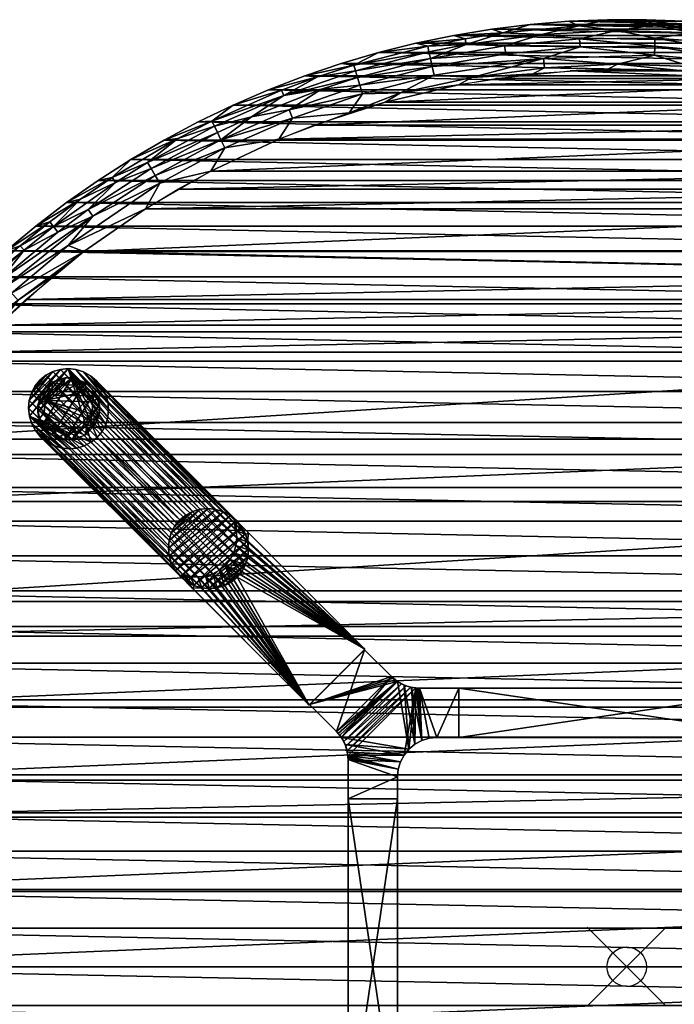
# Model space of a CAD drawing. Header units: inches. Extents: x -24 to 24, y -24 to 24.
# Tile 4 of 7: x -15.4 to 1.2, y -1 to 24. Entities that reach past the tile are written whole.
import ezdxf

# ---------------------------------------------------------------- set-up
doc = ezdxf.new("R2010")
doc.units = ezdxf.units.IN
doc.header["$MEASUREMENT"] = 0
doc.header["$PDMODE"] = 35
for name, color, linetype in [('AFUTL-3-EDPL', 19, 'Continuous'), ('AFUTL-3-GDPL', 19, 'Continuous'), ('AFUTL-3-HWPT', 4, 'Continuous'), ('AFUTL-3-LGWD', 15, 'Continuous'), ('AFUTL-3-TPWD', 15, 'Continuous')]:
    doc.layers.add(name, color=color, linetype=linetype)

msp = doc.modelspace()

# ---------------------------------------------------------------- linework, layer by layer
msp.add_point((0, 0))

# ---------------------------------------------------------------- meshes
at = {"layer": 'AFUTL-3-EDPL'}
mesh = msp.add_polyface(dxfattribs=at)
corners = [(-0.24, 23.717, 41.556), (-1.192, 23.51, 41.371), (-2.16, 23.62, 41.556), (-3.092, 23.336, 41.371), (-4.066, 23.367, 41.556), (-4.382, 23.597, 42.047), (-4.091, 23.513, 41.766), (-5.34, 23.398, 42.047), (-0.232, 22.866, 41.005), (-2.083, 22.773, 41.005), (-2.105, 23.014, 41.092), (-3.92, 22.529, 41.005), (-4.881, 22.588, 41.092), (-3.135, 23.66, 41.766), (-0.49, 23.995, 42.047), (0.725, 23.855, 41.766), (-1.209, 23.836, 41.766), (-2.444, 23.875, 42.047), (0.702, 23.099, 41.092), (-1.468, 23.955, 42.047), (-3.065, 23.133, 41.215), (-4.929, 22.809, 41.215), (-4.972, 23.009, 41.371), (-1.182, 23.306, 41.215), (-3.416, 23.756, 42.047), (0.709, 23.325, 41.215), (-5.01, 23.183, 41.556), (-5.041, 23.328, 41.766), (-4.262, 22.343, 40.976), (-5.732, 22.138, 41.005), (-2.378, 22.622, 40.976), (-0.476, 22.741, 40.976)]
mesh.append_faces([[corners[k] for k in face] for face in [(5, 6, 7), (14, 16, 19), (20, 10, 21), (17, 13, 24), (13, 4, 6), (4, 22, 26), (19, 16, 17), (24, 13, 5), (6, 4, 27)]], dxfattribs={"vtx0": -1, "vtx1": -1})
mesh.append_faces([[corners[k] for k in face] for face in [(0, 1, 2), (2, 3, 4), (8, 9, 10), (1, 3, 2), (10, 11, 12), (13, 2, 4), (14, 15, 16), (17, 16, 13), (18, 8, 10), (23, 10, 20), (18, 10, 23), (9, 11, 10), (3, 22, 4), (16, 2, 13), (16, 0, 2), (23, 20, 3), (3, 20, 22), (1, 23, 3), (10, 12, 21), (11, 28, 29), (9, 30, 11), (8, 31, 9)]], dxfattribs={"vtx0": -1, "vtx1": -1, "vtx2": -1})
mesh.append_faces([[corners[k] for k in face] for face in [(5, 13, 6), (27, 4, 26), (11, 30, 28), (9, 31, 30)]], dxfattribs={"vtx0": -1, "vtx2": -1})
mesh.append_faces([[corners[k] for k in face] for face in [(20, 21, 22), (25, 23, 1)]], dxfattribs={"vtx1": -1, "vtx2": -1})
mesh = msp.add_polyface(dxfattribs=at)
corners = [(3.463, 22.604, 41.005), (1.621, 22.81, 41.005), (3.499, 22.843, 41.092), (1.468, 23.955, 42.047), (1.692, 23.806, 41.766), (0.49, 23.995, 42.047), (0.702, 23.099, 41.092), (2.655, 23.718, 41.766), (3.592, 23.445, 41.556), (1.681, 23.659, 41.556), (3.534, 23.066, 41.215), (0.709, 23.325, 41.215), (0.716, 23.529, 41.371), (2.619, 23.394, 41.371), (3.416, 23.756, 42.047), (4.567, 23.425, 41.766), (-1.192, 23.51, 41.371), (-0.24, 23.717, 41.556), (5.194, 22.145, 40.976), (2.444, 23.875, 42.047), (4.539, 23.28, 41.556), (-0.232, 22.866, 41.005), (4.505, 23.105, 41.371), (0.725, 23.855, 41.766), (-1.209, 23.836, 41.766), (-1.182, 23.306, 41.215), (4.382, 23.597, 42.047), (-0.49, 23.995, 42.047), (1.428, 22.701, 40.976), (-0.476, 22.741, 40.976), (3.323, 22.502, 40.976)]
mesh.append_faces([[corners[k] for k in face] for face in [(7, 20, 8)]], dxfattribs={"vtx0": -1})
mesh.append_faces([[corners[k] for k in face] for face in [(3, 4, 5), (7, 9, 4), (14, 7, 19), (10, 2, 11), (11, 6, 25), (26, 15, 14), (19, 7, 3), (5, 23, 27), (4, 9, 23)]], dxfattribs={"vtx0": -1, "vtx1": -1})
mesh.append_faces([[corners[k] for k in face] for face in [(0, 1, 2), (2, 1, 6), (8, 13, 9), (14, 15, 7), (12, 11, 16), (12, 16, 17), (18, 0, 2), (15, 20, 7), (1, 21, 6), (22, 13, 8), (23, 17, 24), (23, 9, 17), (9, 12, 17), (2, 6, 11), (1, 28, 21), (0, 30, 1)]], dxfattribs={"vtx0": -1, "vtx1": -1, "vtx2": -1})
mesh.append_faces([[corners[k] for k in face] for face in [(3, 7, 4), (22, 10, 13), (21, 28, 29), (1, 30, 28), (0, 18, 30), (5, 4, 23)]], dxfattribs={"vtx0": -1, "vtx2": -1})
mesh.append_faces([[corners[k] for k in face] for face in [(13, 10, 12)]], dxfattribs={"vtx1": -1})
mesh.append_faces([[corners[k] for k in face] for face in [(7, 8, 9), (10, 11, 12), (13, 12, 9)]], dxfattribs={"vtx1": -1, "vtx2": -1})
mesh = msp.add_polyface(dxfattribs=at)
corners = [(-7.727, 22.236, 41.371), (-8.546, 21.714, 41.215), (-9.502, 21.537, 41.371), (-4.929, 22.809, 41.215), (-6.76, 22.335, 41.215), (-6.819, 22.531, 41.371), (-3.92, 22.529, 41.005), (-5.732, 22.138, 41.005), (-4.881, 22.588, 41.092), (-8.157, 22.571, 42.047), (-7.834, 22.544, 41.766), (-9.071, 22.22, 42.047), (-6.694, 22.119, 41.092), (-7.029, 21.633, 40.976), (-8.814, 20.969, 40.976), (-8.464, 21.504, 41.092), (-4.972, 23.009, 41.371), (-6.29, 23.161, 42.047), (-5.041, 23.328, 41.766), (-6.914, 22.843, 41.766), (-8.687, 22.071, 41.556), (-7.23, 22.885, 42.047), (-6.871, 22.702, 41.556), (-5.01, 23.183, 41.556), (-10.277, 20.951, 41.215), (-10.177, 20.748, 41.092), (-4.262, 22.343, 40.976), (-6.117, 21.908, 40.976), (-5.34, 23.398, 42.047), (-8.741, 22.208, 41.766), (-4.091, 23.513, 41.766)]
mesh.append_faces([[corners[k] for k in face] for face in [(9, 10, 11), (16, 3, 5), (12, 13, 15), (0, 2, 20), (17, 19, 21), (23, 16, 22), (19, 22, 10), (3, 8, 4), (15, 14, 25), (28, 18, 17), (5, 4, 0), (21, 19, 9), (10, 20, 29)]], dxfattribs={"vtx0": -1, "vtx1": -1})
mesh.append_faces([[corners[k] for k in face] for face in [(0, 1, 2), (6, 7, 8), (8, 7, 12), (17, 18, 19), (4, 1, 0), (22, 5, 20), (18, 23, 19), (7, 13, 12), (1, 15, 24), (10, 22, 20), (8, 12, 4), (4, 12, 1)]], dxfattribs={"vtx0": -1, "vtx1": -1, "vtx2": -1})
mesh.append_faces([[corners[k] for k in face] for face in [(9, 19, 10), (19, 23, 22), (7, 26, 27), (7, 27, 13), (11, 10, 29), (28, 30, 18)]], dxfattribs={"vtx0": -1, "vtx2": -1})
mesh.append_faces([[corners[k] for k in face] for face in [(3, 4, 5), (13, 14, 15), (16, 5, 22), (12, 15, 1)]], dxfattribs={"vtx1": -1, "vtx2": -1})
mesh.append_faces([[corners[k] for k in face] for face in [(5, 0, 20)]], dxfattribs={"vtx2": -1})
mesh = msp.add_polyface(dxfattribs=at)
corners = [(-10.277, 20.951, 41.215), (-10.177, 20.748, 41.092), (-11.94, 20.05, 41.215), (-13.032, 19.994, 41.766), (-12.952, 19.87, 41.556), (-13.832, 19.45, 41.766), (-10.538, 20.158, 40.976), (-11.824, 19.856, 41.092), (-11.37, 20.984, 41.766), (-12.136, 20.379, 41.556), (-9.97, 21.831, 42.047), (-8.741, 22.208, 41.766), (-10.511, 21.427, 41.766), (-12.044, 20.225, 41.371), (-11.716, 20.946, 42.047), (-12.561, 20.451, 42.047), (-10.445, 21.295, 41.556), (-10.367, 21.134, 41.371), (-8.687, 22.071, 41.556), (-9.502, 21.537, 41.371), (-12.188, 19.205, 40.976), (-14.146, 18.275, 41.092), (-13.643, 19.184, 41.371), (-10.852, 21.406, 42.047), (-13.524, 19.017, 41.215), (-8.814, 20.969, 40.976), (-8.546, 21.714, 41.215), (-8.464, 21.504, 41.092), (-9.071, 22.22, 42.047), (-13.385, 19.921, 42.047)]
mesh.append_faces([[corners[k] for k in face] for face in [(0, 1, 2), (3, 4, 5), (1, 6, 7), (14, 8, 15), (10, 12, 23), (17, 0, 13), (2, 7, 24), (12, 16, 8), (9, 13, 4), (19, 0, 17), (28, 11, 10), (23, 12, 14), (15, 3, 29)]], dxfattribs={"vtx0": -1, "vtx1": -1})
mesh.append_faces([[corners[k] for k in face] for face in [(8, 9, 3), (10, 11, 12), (16, 17, 9), (18, 19, 16), (7, 20, 21), (13, 2, 22), (15, 8, 3), (8, 16, 9), (12, 18, 16), (13, 22, 4), (11, 18, 12), (26, 0, 19)]], dxfattribs={"vtx0": -1, "vtx1": -1, "vtx2": -1})
mesh.append_faces([[corners[k] for k in face] for face in [(7, 21, 24), (14, 12, 8), (3, 9, 4)]], dxfattribs={"vtx0": -1, "vtx2": -1})
mesh.append_faces([[corners[k] for k in face] for face in [(0, 2, 13), (6, 20, 7), (2, 24, 22), (25, 6, 1), (17, 13, 9), (1, 7, 2), (27, 1, 0), (19, 17, 16)]], dxfattribs={"vtx1": -1, "vtx2": -1})
mesh = msp.add_polyface(dxfattribs=at)
corners = [(-15.266, 18.152, 41.556), (-15.869, 17.387, 41.371), (-16.686, 16.856, 41.556), (-12.188, 19.205, 40.976), (-13.752, 18.118, 40.976), (-14.146, 18.275, 41.092), (-15.579, 17.069, 41.092), (-14.409, 18.615, 41.371), (-15.416, 16.89, 41.005), (-16.733, 15.586, 41.005), (-16.91, 15.751, 41.092), (-12.952, 19.87, 41.556), (-13.643, 19.184, 41.371), (-14.518, 18.756, 41.556), (-14.186, 19.359, 42.047), (-13.032, 19.994, 41.766), (-13.832, 19.45, 41.766), (-16.443, 17.482, 42.047), (-15.362, 18.265, 41.766), (-16.79, 16.961, 41.766), (-14.964, 18.764, 42.047), (-14.609, 18.873, 41.766), (-15.717, 18.138, 42.047), (-15.731, 17.236, 41.215), (-13.524, 19.017, 41.215), (-13.385, 19.921, 42.047), (-17.225, 16.045, 41.371), (-14.499, 17.526, 40.976), (-15.915, 16.252, 40.976), (-17.219, 14.863, 40.976)]
mesh.append_faces([[corners[k] for k in face] for face in [(5, 4, 6), (20, 21, 22), (7, 24, 1), (13, 7, 0), (25, 15, 14), (21, 13, 18), (6, 8, 10), (12, 24, 7), (14, 16, 20), (22, 18, 17), (16, 13, 21)]], dxfattribs={"vtx0": -1, "vtx1": -1})
mesh.append_faces([[corners[k] for k in face] for face in [(0, 1, 2), (8, 9, 10), (11, 12, 13), (17, 18, 19), (19, 0, 2), (16, 11, 13), (24, 23, 1), (1, 23, 26), (1, 26, 2), (4, 8, 6), (18, 0, 19), (8, 28, 9)]], dxfattribs={"vtx0": -1, "vtx1": -1, "vtx2": -1})
mesh.append_faces([[corners[k] for k in face] for face in [(14, 15, 16), (22, 21, 18), (18, 13, 0), (9, 28, 29), (20, 16, 21)]], dxfattribs={"vtx0": -1, "vtx2": -1})
mesh.append_faces([[corners[k] for k in face] for face in [(3, 4, 5), (7, 1, 0), (5, 6, 23), (24, 5, 23), (6, 10, 23), (12, 7, 13)]], dxfattribs={"vtx1": -1, "vtx2": -1})
mesh.append_faces([[corners[k] for k in face] for face in [(8, 27, 28), (4, 27, 8)]], dxfattribs={"vtx2": -1})
at = {"layer": 'AFUTL-3-GDPL'}
mesh = msp.add_polyface(dxfattribs=at)
corners = [(-13.926, 13.549, 0.531), (-13.355, 14.049), (-14.725, 14.349, 0.531), (-14.556, 14.804), (-14.804, 13.718), (-13.718, 13.471), (-13.695, 14.579, 0.531), (-14.049, 14.92), (-14.52, 13.644, 0.531), (-13.471, 14.556), (-14.226, 13.355), (-14.92, 14.226), (-13.527, 14.001, 0.531), (-14.274, 14.747, 0.531), (-14.804, 14.556, 0.177), (-14.694, 13.581, 0.177), (-13.718, 14.804, 0.177), (-13.718, 13.471, 0.177), (-13.471, 13.718, 0.177), (-13.471, 14.556, 0.177), (-14.397, 14.881, 0.177), (-14.881, 13.877, 0.177), (-14.049, 13.355, 0.177), (-13.355, 14.049, 0.177), (-14.397, 13.394, 0.177), (-14.049, 14.92, 0.177), (-14.92, 14.226, 0.177), (-14.755, 14.04, 0.531), (-14.235, 13.52, 0.531), (-13.537, 14.312, 0.531), (-14.556, 13.471), (-13.471, 13.718), (-14.804, 14.556), (-13.718, 14.804), (-13.963, 14.738, 0.531), (-14.551, 14.606, 0.531), (-13.669, 13.724, 0.531), (-14.631, 13.754, 0.531), (-14.694, 14.694, 0.177), (-13.394, 14.397, 0.177), (-14.92, 14.049), (-14.226, 14.92), (-14.049, 13.355), (-13.355, 14.226), (-14.226, 13.355, 0.177), (-13.355, 14.226, 0.177), (-14.556, 14.804, 0.177), (-14.556, 13.471, 0.177), (-13.394, 13.877, 0.177), (-14.226, 14.92, 0.177), (-14.804, 13.718, 0.177), (-13.581, 13.854, 0.531)]
mesh.append_faces([[corners[k] for k in face] for face in [(2, 14, 26), (36, 17, 18), (6, 19, 16), (13, 49, 20), (29, 45, 39), (27, 26, 21), (35, 46, 38), (21, 40, 4), (47, 30, 24), (34, 16, 25), (48, 31, 1), (39, 43, 9), (20, 41, 3), (46, 3, 38), (50, 4, 15), (0, 22, 17), (48, 1, 23), (45, 43, 39), (24, 30, 10), (49, 41, 20), (26, 40, 21), (2, 26, 27), (15, 4, 30), (38, 3, 32), (6, 16, 34), (0, 17, 36), (38, 32, 14), (39, 9, 19), (26, 11, 40), (28, 24, 44), (24, 10, 44), (20, 3, 46), (15, 30, 47), (18, 31, 48), (21, 4, 50)]])
mesh.append_faces([[corners[k] for k in face] for face in [(8, 24, 28), (12, 45, 29), (13, 46, 35), (17, 31, 18), (12, 48, 23), (19, 33, 16), (22, 5, 17), (16, 7, 25), (14, 11, 26), (28, 22, 0), (29, 19, 6), (5, 1, 31), (3, 11, 32), (35, 14, 2), (28, 37, 8), (49, 7, 41), (22, 10, 42), (45, 1, 43), (8, 15, 47), (13, 25, 49), (37, 21, 50)]], dxfattribs={"vtx0": -1})
mesh.append_faces([[corners[k] for k in face] for face in [(30, 9, 10), (33, 4, 7), (41, 11, 3), (42, 1, 5), (27, 0, 2), (0, 27, 28), (9, 30, 33), (37, 15, 8), (7, 40, 41), (10, 43, 42), (51, 48, 12)]], dxfattribs={"vtx0": -1, "vtx1": -1})
mesh.append_faces([[corners[k] for k in face] for face in [(28, 27, 37), (10, 9, 43), (7, 4, 40), (33, 30, 4), (2, 6, 34), (2, 0, 36), (41, 40, 11), (42, 43, 1), (51, 18, 48), (2, 51, 12)]], dxfattribs={"vtx0": -1, "vtx2": -1})
mesh.append_faces([[corners[k] for k in face] for face in [(34, 25, 13), (27, 21, 37), (36, 18, 51), (44, 10, 22), (23, 1, 45), (25, 7, 49)]], dxfattribs={"vtx1": -1})
mesh.append_faces([[corners[k] for k in face] for face in [(12, 29, 2), (36, 51, 2), (34, 13, 2), (29, 6, 2)]], dxfattribs={"vtx1": -1, "vtx2": -1})
mesh.append_faces([[corners[k] for k in face] for face in [(8, 47, 24), (28, 44, 22), (14, 32, 11), (16, 33, 7), (22, 42, 5), (37, 50, 15), (17, 5, 31), (19, 9, 33), (13, 35, 2), (35, 38, 14), (29, 39, 19), (12, 23, 45), (13, 20, 46)]], dxfattribs={"vtx2": -1})
at = {"layer": 'AFUTL-3-HWPT'}
mesh = msp.add_polyface(dxfattribs=at)
corners = [(-8.043, 6.629, 40.976), (-6.629, 8.043, 40.976), (-9.591, 11.005, 40.976), (-9.65, 10.946, 40.976), (-9.596, 10.758, 40.976), (-9.578, 10.564, 40.976), (-9.598, 10.371, 40.976), (-9.655, 10.186, 40.976), (-9.746, 10.016, 40.976), (-9.868, 9.868, 40.976), (-10.016, 9.746, 40.976), (-10.186, 9.655, 40.976), (-10.371, 9.598, 40.976), (-10.564, 9.578, 40.976), (-10.758, 9.596, 40.976), (-10.946, 9.65, 40.976), (-11.005, 9.591, 40.976), (-6.629, 8.043, 38.976), (-9.892, 11.306, 38.976), (-11.306, 9.892, 38.976), (-8.043, 6.629, 38.976), (-9.95, 11.247, 38.976), (-11.247, 9.95, 38.976), (-11.059, 9.896, 38.976), (-10.865, 9.879, 38.976), (-10.672, 9.899, 38.976), (-10.487, 9.955, 38.976), (-10.317, 10.046, 38.976), (-10.168, 10.168, 38.976), (-10.046, 10.317, 38.976), (-9.955, 10.487, 38.976), (-9.899, 10.672, 38.976), (-9.879, 10.865, 38.976), (-9.896, 11.059, 38.976)]
mesh.append_faces([[corners[k] for k in face] for face in [(17, 2, 1), (16, 20, 0), (3, 18, 21), (16, 22, 19), (23, 19, 22), (3, 33, 4), (4, 32, 5), (5, 31, 6), (6, 30, 7), (7, 29, 8), (8, 28, 9), (10, 28, 27), (11, 27, 26), (12, 26, 25), (13, 25, 24), (14, 24, 23), (15, 23, 22), (1, 20, 17)]], dxfattribs={"vtx0": -1})
mesh.append_faces([[corners[k] for k in face] for face in [(1, 9, 0), (2, 4, 1), (33, 17, 32), (32, 17, 31), (31, 17, 30), (30, 17, 29), (29, 17, 28), (28, 20, 27), (27, 20, 26), (26, 20, 25), (25, 20, 24), (24, 20, 23)]], dxfattribs={"vtx0": -1, "vtx1": -1})
mesh.append_faces([[corners[k] for k in face] for face in [(0, 9, 10), (0, 10, 11), (1, 4, 5), (1, 5, 6), (1, 7, 8), (1, 8, 9), (0, 12, 13), (0, 13, 14), (14, 16, 0), (33, 18, 17), (28, 17, 20), (23, 20, 19)]], dxfattribs={"vtx0": -1, "vtx2": -1})
mesh.append_faces([[corners[k] for k in face] for face in [(15, 16, 14), (18, 2, 17), (19, 20, 16), (2, 18, 3), (15, 22, 16), (21, 18, 33), (21, 33, 3), (9, 28, 10), (10, 27, 11), (11, 26, 12), (12, 25, 13), (13, 24, 14), (14, 23, 15), (0, 20, 1)]], dxfattribs={"vtx1": -1})
mesh.append_faces([[corners[k] for k in face] for face in [(6, 7, 1), (11, 12, 0)]], dxfattribs={"vtx1": -1, "vtx2": -1})
mesh.append_faces([[corners[k] for k in face] for face in [(2, 3, 4), (4, 33, 32), (5, 32, 31), (6, 31, 30), (7, 30, 29), (8, 29, 28)]], dxfattribs={"vtx2": -1})
mesh = msp.add_polyface(dxfattribs=at)
corners = [(-6.64, 8.032, 39.008), (-6.64, 8.032, 40.976), (-5.959, 7.351, 40.976), (-5.959, 7.351, 38.986), (-8.032, 6.64, 40.976), (-8.032, 6.64, 39.008), (-7.351, 5.959, 38.986), (-7.351, 5.959, 40.976), (-4.25, 7.058, 40.976), (-4.25, 7.058, 38.976), (-5.252, 7.058, 38.976), (-5.252, 7.058, 40.976), (-4.25, 5.808, 40.976), (-4.25, 5.808, 38.976), (-5.807, 7.226, 40.976), (-5.634, 7.134, 40.976), (-5.447, 7.077, 40.976), (-5.282, 7.058, 38.976), (-5.313, 7.06, 38.976), (-5.344, 7.062, 38.976), (-5.466, 7.081, 38.977), (-5.587, 7.116, 38.977), (-5.704, 7.166, 38.979), (-5.812, 7.23, 38.981), (-5.864, 7.267, 38.983), (-5.913, 7.307, 38.984), (-7.058, 5.252, 40.976), (-7.077, 5.447, 40.976), (-7.134, 5.634, 40.976), (-7.226, 5.807, 40.976), (-7.307, 5.913, 38.984), (-7.267, 5.864, 38.983), (-7.23, 5.812, 38.981), (-7.166, 5.704, 38.979), (-7.116, 5.587, 38.977), (-7.081, 5.466, 38.977), (-7.062, 5.344, 38.976), (-7.06, 5.313, 38.976), (-7.058, 5.282, 38.976), (-7.058, 5.252, 38.976), (-4.808, 5.808, 40.976), (-4.808, 5.808, 38.976), (-7.058, 4.25, 40.976), (-5.808, 4.25, 40.976), (-5.808, 4.808, 40.976), (-5.789, 5.003, 40.976), (-5.732, 5.191, 40.976), (-5.639, 5.363, 40.976), (-5.515, 5.515, 40.976), (-5.363, 5.639, 40.976), (-5.191, 5.732, 40.976), (-5.003, 5.789, 40.976), (-7.058, 4.25, 38.976), (-5.808, 4.808, 38.976), (-5.789, 5.003, 38.976), (-5.732, 5.191, 38.976), (-5.639, 5.363, 38.976), (-5.515, 5.515, 38.976), (-5.363, 5.639, 38.976), (-5.191, 5.732, 38.976), (-5.003, 5.789, 38.976), (-5.808, 4.25, 38.976)]
mesh.append_faces([[corners[k] for k in face] for face in [(1, 5, 4), (9, 12, 13), (44, 42, 43), (60, 40, 51), (59, 51, 50), (58, 50, 49), (57, 49, 48), (56, 48, 47), (55, 47, 46), (54, 46, 45), (53, 43, 61), (41, 9, 13), (42, 61, 43)]], dxfattribs={"vtx0": -1})
mesh.append_faces([[corners[k] for k in face] for face in [(0, 2, 3), (8, 10, 11), (14, 24, 2), (15, 22, 14), (22, 15, 21), (21, 16, 20), (20, 16, 19), (19, 11, 18), (18, 11, 17), (17, 11, 10), (27, 36, 26), (28, 34, 27), (34, 28, 33), (33, 29, 32), (32, 29, 31), (31, 7, 30), (30, 7, 6), (13, 40, 41), (1, 7, 2), (2, 29, 14), (14, 48, 15), (15, 49, 16), (16, 50, 11), (48, 28, 47), (47, 27, 46), (46, 26, 45), (45, 26, 44), (52, 26, 39), (41, 40, 60), (32, 22, 33), (33, 21, 34), (34, 20, 35), (35, 19, 36), (18, 59, 19), (59, 10, 60), (60, 10, 41), (53, 39, 54), (5, 23, 6), (6, 23, 30), (30, 23, 31), (31, 23, 32)]], dxfattribs={"vtx0": -1, "vtx1": -1})
mesh.append_faces([[corners[k] for k in face] for face in [(14, 29, 48), (19, 56, 36)]], dxfattribs={"vtx0": -1, "vtx1": -1, "vtx2": -1})
mesh.append_faces([[corners[k] for k in face] for face in [(7, 5, 6), (2, 24, 25), (2, 25, 3), (14, 22, 23), (14, 23, 24), (21, 15, 16), (19, 16, 11), (26, 36, 37), (26, 37, 38), (27, 34, 35), (27, 35, 36), (33, 28, 29), (31, 29, 7), (2, 7, 29), (15, 48, 49), (16, 49, 50), (11, 50, 51), (11, 51, 40), (47, 28, 27), (46, 27, 26), (44, 26, 42), (40, 8, 11), (53, 45, 44), (33, 22, 21), (34, 21, 20), (35, 20, 19), (19, 59, 58), (19, 58, 57), (59, 17, 10), (41, 10, 9), (36, 56, 55), (36, 55, 54), (54, 39, 38), (54, 38, 37), (53, 52, 39), (5, 3, 25), (5, 25, 24)]], dxfattribs={"vtx0": -1, "vtx2": -1})
mesh.append_faces([[corners[k] for k in face] for face in [(1, 2, 0), (4, 5, 7), (9, 10, 8), (0, 5, 1), (8, 12, 9), (12, 40, 13), (12, 8, 40), (42, 26, 52), (60, 51, 59), (59, 50, 58), (58, 49, 57), (57, 48, 56), (56, 47, 55), (55, 46, 54), (54, 45, 53), (61, 52, 53), (0, 3, 5), (52, 61, 42)]], dxfattribs={"vtx1": -1})
mesh.append_faces([[corners[k] for k in face] for face in [(38, 39, 26), (29, 28, 48), (44, 43, 53), (23, 22, 32), (18, 17, 59), (57, 56, 19), (37, 36, 54), (24, 23, 5)]], dxfattribs={"vtx1": -1, "vtx2": -1})
mesh.append_faces([[corners[k] for k in face] for face in [(1, 4, 7)]], dxfattribs={"vtx2": -1})
mesh = msp.add_polyface(dxfattribs=at)
corners = [(-4.25, 5.808, 38.976), (-4.25, 7.058, 38.976), (4.25, 7.058, 38.976), (4.25, 5.808, 38.976), (4.25, 5.808, 40.976), (-4.25, 5.808, 40.976), (4.25, 7.058, 40.976), (-4.25, 7.058, 40.976)]
mesh.append_faces([[corners[k] for k in face] for face in [(3, 1, 2), (5, 3, 4), (2, 4, 3), (1, 6, 2), (5, 6, 7), (0, 7, 1)]], dxfattribs={"vtx0": -1})
mesh.append_faces([[corners[k] for k in face] for face in [(0, 1, 3), (0, 3, 5), (6, 4, 2), (7, 6, 1), (4, 6, 5), (5, 7, 0)]], dxfattribs={"vtx1": -1})
mesh = msp.add_polyface(dxfattribs=at)
corners = [(-7.058, 4.25, 38.976), (-5.808, 4.25, 38.976), (-5.808, -4.25, 38.976), (-7.058, -4.25, 38.976), (-7.058, 4.25, 40.976), (-7.058, -4.25, 40.976), (-5.808, -4.25, 40.976), (-5.808, 4.25, 40.976)]
mesh.append_faces([[corners[k] for k in face] for face in [(3, 1, 2), (4, 3, 5), (2, 5, 3), (6, 1, 7), (6, 4, 5), (7, 0, 4)]], dxfattribs={"vtx0": -1})
mesh.append_faces([[corners[k] for k in face] for face in [(0, 1, 3), (0, 3, 4), (6, 5, 2), (2, 1, 6), (7, 4, 6), (1, 0, 7)]], dxfattribs={"vtx1": -1})
at = {"layer": 'AFUTL-3-LGWD'}
mesh = msp.add_polyface(dxfattribs=at)
corners = [(-13.412, 13.412, 0.098), (-13.287, 13.564, 0.098), (-13.195, 13.739, 0.098), (-13.14, 13.928, 0.098), (-13.122, 14.126, 0.098), (-13.144, 14.324, 0.098), (-13.204, 14.516, 0.098), (-13.3, 14.692, 0.098), (-13.427, 14.847, 0.098), (-13.583, 14.975, 0.098), (-13.759, 15.071, 0.098), (-13.95, 15.131, 0.098), (-14.149, 15.153, 0.098), (-14.346, 15.135, 0.098), (-14.536, 15.08, 0.098), (-14.711, 14.988, 0.098), (-14.863, 14.863, 0.098), (-14.988, 14.711, 0.098), (-15.08, 14.536, 0.098), (-15.135, 14.346, 0.098), (-15.153, 14.149, 0.098), (-15.131, 13.95, 0.098), (-15.071, 13.759, 0.098), (-14.975, 13.583, 0.098), (-14.847, 13.427, 0.098), (-14.692, 13.3, 0.098), (-14.516, 13.204, 0.098), (-14.324, 13.144, 0.098), (-14.126, 13.122, 0.098), (-13.928, 13.14, 0.098), (-13.739, 13.195, 0.098), (-13.564, 13.287, 0.098), (-11.32, 11.32, 40.972), (-11.167, 11.444, 40.972), (-10.993, 11.536, 40.972), (-10.803, 11.592, 40.972), (-10.605, 11.609, 40.972), (-10.407, 11.588, 40.972), (-10.216, 11.528, 40.972), (-10.039, 11.432, 40.972), (-9.884, 11.304, 40.972), (-9.756, 11.149, 40.972), (-9.66, 10.972, 40.972), (-9.601, 10.781, 40.972), (-9.579, 10.583, 40.972), (-9.596, 10.385, 40.972), (-9.652, 10.195, 40.972), (-9.744, 10.021, 40.972), (-9.868, 9.868, 40.972), (-10.021, 9.744, 40.972), (-10.195, 9.652, 40.972), (-10.385, 9.596, 40.972), (-10.583, 9.579, 40.972), (-10.781, 9.601, 40.972), (-10.972, 9.66, 40.972), (-11.149, 9.756, 40.972), (-11.304, 9.884, 40.972), (-11.432, 10.039, 40.972), (-11.528, 10.216, 40.972), (-11.588, 10.407, 40.972), (-11.609, 10.605, 40.972), (-11.592, 10.803, 40.972), (-11.536, 10.993, 40.972), (-11.444, 11.167, 40.972)]
mesh.append_faces([[corners[k] for k in face] for face in [(0, 47, 48), (46, 1, 2), (44, 3, 4), (42, 5, 6), (40, 7, 8), (38, 9, 10), (36, 11, 12), (34, 13, 14), (32, 15, 16), (63, 18, 62), (61, 20, 60), (59, 22, 58), (57, 24, 56), (55, 26, 54), (53, 28, 52), (51, 30, 50), (47, 49, 48), (23, 25, 24), (15, 17, 16), (7, 9, 8)]], dxfattribs={"vtx0": -1})
mesh.append_faces([[corners[k] for k in face] for face in [(1, 47, 0), (47, 1, 46), (45, 3, 44), (43, 5, 42), (41, 7, 40), (39, 9, 38), (37, 11, 36), (35, 13, 34), (33, 15, 32), (32, 17, 63), (62, 19, 61), (60, 21, 59), (58, 23, 57), (56, 25, 55), (54, 27, 53), (52, 29, 51), (50, 31, 49), (33, 63, 34), (34, 62, 35), (35, 61, 36), (36, 60, 37), (37, 59, 38), (38, 58, 39), (39, 57, 40), (40, 56, 41), (41, 55, 42), (42, 54, 43), (43, 53, 44), (44, 52, 45), (45, 51, 46), (46, 50, 47), (21, 27, 22), (22, 26, 23), (12, 20, 13), (13, 19, 14), (14, 18, 15), (11, 4, 12), (4, 11, 5), (5, 10, 6), (6, 9, 7)]], dxfattribs={"vtx0": -1, "vtx1": -1})
mesh.append_faces([[corners[k] for k in face] for face in [(12, 31, 21)]], dxfattribs={"vtx0": -1, "vtx1": -1, "vtx2": -1})
mesh.append_faces([[corners[k] for k in face] for face in [(45, 2, 3), (43, 4, 5), (41, 6, 7), (39, 8, 9), (37, 10, 11), (35, 12, 13), (33, 14, 15), (63, 17, 18), (61, 19, 20), (59, 21, 22), (57, 23, 24), (55, 25, 26), (53, 27, 28), (51, 29, 30), (49, 31, 0), (34, 63, 62), (35, 62, 61), (36, 61, 60), (37, 60, 59), (38, 59, 58), (39, 58, 57), (40, 57, 56), (41, 56, 55), (42, 55, 54), (43, 54, 53), (44, 53, 52), (45, 52, 51), (46, 51, 50), (47, 50, 49), (12, 0, 31), (21, 31, 30), (21, 30, 29), (21, 28, 27), (22, 27, 26), (23, 26, 25), (13, 20, 19), (14, 19, 18), (15, 18, 17), (12, 4, 3), (12, 3, 2), (5, 11, 10), (6, 10, 9)]], dxfattribs={"vtx0": -1, "vtx2": -1})
mesh.append_faces([[corners[k] for k in face] for face in [(46, 2, 45), (44, 4, 43), (42, 6, 41), (40, 8, 39), (38, 10, 37), (36, 12, 35), (34, 14, 33), (32, 63, 33)]], dxfattribs={"vtx1": -1})
mesh.append_faces([[corners[k] for k in face] for face in [(1, 0, 12), (29, 28, 21), (21, 20, 12), (2, 1, 12)]], dxfattribs={"vtx1": -1, "vtx2": -1})
mesh.append_faces([[corners[k] for k in face] for face in [(0, 48, 49), (32, 16, 17), (62, 18, 19), (60, 20, 21), (58, 22, 23), (56, 24, 25), (54, 26, 27), (52, 28, 29), (50, 30, 31)]], dxfattribs={"vtx2": -1})
at = {"layer": 'AFUTL-3-TPWD'}
mesh = msp.add_polyface(dxfattribs=at)
corners = [(-22.746, 0, 40.976), (-0.476, 22.741, 40.976), (0.476, -22.741, 40.976), (22.746, 0, 40.976), (-22.03, 9.523, 42.047), (0.49, 23.995, 42.047), (-0.49, -23.995, 42.047), (22.03, 9.523, 42.047), (-18.402, 13.37, 40.976), (18.402, -13.37, 40.976), (-18.402, -13.37, 40.976), (18.402, 13.37, 40.976), (-11.716, 20.946, 42.047), (11.716, -20.946, 42.047), (11.716, 20.946, 42.047), (-11.716, -20.946, 42.047), (-23.92, -1.956, 42.047), (23.92, -1.956, 42.047), (-8.814, -20.969, 40.976), (8.814, 20.969, 40.976), (8.814, -20.969, 40.976), (-8.814, 20.969, 40.976), (22.03, -9.523, 42.047), (-22.03, -9.523, 42.047), (-21.775, 6.574, 40.976), (21.775, -6.574, 40.976), (-21.775, -6.574, 40.976), (21.775, 6.574, 40.976), (-16.443, -17.482, 42.047), (16.443, 17.482, 42.047), (16.443, -17.482, 42.047), (-16.443, 17.482, 42.047), (13.752, 18.118, 40.976), (-13.752, -18.118, 40.976), (13.752, -18.118, 40.976), (-13.752, 18.118, 40.976), (4.382, -23.597, 42.047), (-4.382, 23.597, 42.047), (-8.157, -22.571, 42.047), (8.157, 22.571, 42.047), (8.157, -22.571, 42.047), (-8.157, 22.571, 42.047), (-23.92, 1.956, 42.047), (23.92, 1.956, 42.047), (-4.382, -23.597, 42.047), (4.382, 23.597, 42.047), (-23.502, 4.862, 42.047), (23.502, -4.862, 42.047), (23.502, 4.862, 42.047), (-23.502, -4.862, 42.047), (14.186, 19.359, 42.047), (-14.186, -19.359, 42.047), (-14.186, 19.359, 42.047), (14.186, -19.359, 42.047), (18.455, 15.343, 42.047), (-18.455, -15.343, 42.047), (18.455, -15.343, 42.047), (-18.455, 15.343, 42.047), (22.428, 3.793, 40.976), (-22.428, -3.793, 40.976), (-22.428, 3.793, 40.976), (22.428, -3.793, 40.976), (-6.117, 21.908, 40.976), (6.117, -21.908, 40.976), (-6.117, -21.908, 40.976), (6.117, 21.908, 40.976), (16.581, -15.571, 40.976), (-16.581, 15.571, 40.976), (16.581, 15.571, 40.976), (-16.581, -15.571, 40.976), (21.18, -11.287, 42.047), (-21.18, 11.287, 42.047), (21.18, 11.287, 42.047), (-21.18, -11.287, 42.047), (23.028, -6.762, 42.047), (-23.028, 6.762, 42.047), (-23.028, -6.762, 42.047), (23.028, 6.762, 42.047), (24, 0, 42.047), (-24, 0, 42.047), (20.19, -12.975, 42.047), (-20.19, 12.975, 42.047), (-20.19, -12.975, 42.047), (20.19, 12.975, 42.047), (-9.97, 21.831, 42.047), (9.97, -21.831, 42.047), (9.97, 21.831, 42.047), (-9.97, -21.831, 42.047), (-1.428, -22.701, 40.976), (1.428, 22.701, 40.976), (19.456, 11.783, 40.976), (-19.456, -11.783, 40.976), (19.456, -11.783, 40.976), (-19.456, 11.783, 40.976), (-10.538, -20.158, 40.976), (10.538, 20.158, 40.976), (-10.538, 20.158, 40.976), (10.538, -20.158, 40.976), (-21.149, 8.373, 40.976), (21.149, -8.373, 40.976), (21.149, 8.373, 40.976), (-21.149, -8.373, 40.976), (4.262, -22.343, 40.976), (-4.262, 22.343, 40.976), (4.262, 22.343, 40.976), (-4.262, -22.343, 40.976), (-22.666, 1.903, 40.976), (22.666, -1.903, 40.976), (-22.666, -1.903, 40.976), (22.666, 1.903, 40.976), (14.964, 18.764, 42.047), (-14.964, -18.764, 42.047), (14.964, -18.764, 42.047), (-14.964, 18.764, 42.047), (0.49, -23.995, 42.047), (-0.49, 23.995, 42.047), (-1.468, -23.955, 42.047), (1.468, 23.955, 42.047), (-1.468, 23.955, 42.047), (1.468, -23.955, 42.047), (19.065, 14.578, 42.047), (-19.065, -14.578, 42.047), (19.065, -14.578, 42.047), (-19.065, 14.578, 42.047), (5.34, 23.398, 42.047), (-5.34, -23.398, 42.047), (5.34, -23.398, 42.047), (-5.34, 23.398, 42.047), (19.644, 13.788, 42.047), (-19.644, -13.788, 42.047), (19.644, -13.788, 42.047), (-19.644, 13.788, 42.047), (-2.444, -23.875, 42.047), (2.444, 23.875, 42.047), (-2.444, 23.875, 42.047), (2.444, -23.875, 42.047), (-17.143, -16.797, 42.047), (17.143, 16.797, 42.047), (17.143, -16.797, 42.047), (-17.143, 16.797, 42.047), (23.82, -2.93, 42.047), (-23.82, 2.93, 42.047), (23.82, 2.93, 42.047), (-23.82, -2.93, 42.047), (13.385, -19.921, 42.047), (-13.385, 19.921, 42.047), (13.385, 19.921, 42.047), (-13.385, -19.921, 42.047), (22.4, 8.616, 42.047), (-22.4, -8.616, 42.047), (-22.4, 8.616, 42.047), (22.4, -8.616, 42.047), (-9.071, -22.22, 42.047), (9.071, 22.22, 42.047), (-9.071, 22.22, 42.047), (9.071, -22.22, 42.047), (-21.623, -10.413, 42.047), (21.623, 10.413, 42.047), (21.623, -10.413, 42.047), (-21.623, 10.413, 42.047), (6.29, 23.161, 42.047), (-6.29, -23.161, 42.047), (-6.29, 23.161, 42.047), (6.29, -23.161, 42.047), (-17.814, 16.083, 42.047), (17.814, -16.083, 42.047), (-17.814, -16.083, 42.047), (17.814, 16.083, 42.047), (-7.23, 22.885, 42.047), (7.23, -22.885, 42.047), (-7.23, -22.885, 42.047), (7.23, 22.885, 42.047), (20.702, 12.141, 42.047), (-20.702, -12.141, 42.047), (-20.702, 12.141, 42.047), (20.702, -12.141, 42.047), (22.733, 7.695, 42.047), (-22.733, -7.695, 42.047), (-22.733, 7.695, 42.047), (22.733, -7.695, 42.047), (15.717, -18.138, 42.047), (-15.717, 18.138, 42.047), (15.717, 18.138, 42.047), (-15.717, -18.138, 42.047), (10.852, -21.406, 42.047), (-10.852, 21.406, 42.047), (10.852, 21.406, 42.047), (-10.852, -21.406, 42.047), (23.284, 5.817, 42.047), (-23.284, -5.817, 42.047), (23.284, -5.817, 42.047), (-23.284, 5.817, 42.047), (23.98, 0.979, 42.047), (-23.98, -0.979, 42.047), (23.98, -0.979, 42.047), (-23.98, 0.979, 42.047), (12.561, -20.451, 42.047), (-12.561, 20.451, 42.047), (12.561, 20.451, 42.047), (-12.561, -20.451, 42.047), (-23.681, -3.899, 42.047), (23.681, 3.899, 42.047), (-23.681, 3.899, 42.047), (23.681, -3.899, 42.047), (-3.416, 23.756, 42.047), (3.416, -23.756, 42.047), (-3.416, -23.756, 42.047), (3.416, 23.756, 42.047), (1.428, -22.701, 40.976), (-1.428, 22.701, 40.976), (11.373, 19.699, 40.976), (-11.373, -19.699, 40.976), (-11.373, 19.699, 40.976), (11.373, -19.699, 40.976), (-20.78, 9.252, 40.976), (20.78, -9.252, 40.976), (20.78, 9.252, 40.976), (-20.78, -9.252, 40.976), (-15.915, 16.252, 40.976), (15.915, -16.252, 40.976), (15.915, 16.252, 40.976), (-15.915, -16.252, 40.976), (-15.22, 16.904, 40.976), (15.22, -16.904, 40.976), (15.22, 16.904, 40.976), (-15.22, -16.904, 40.976), (-3.323, 22.502, 40.976), (3.323, -22.502, 40.976), (3.323, 22.502, 40.976), (-3.323, -22.502, 40.976), (12.188, 19.205, 40.976), (-12.188, -19.205, 40.976), (-12.188, 19.205, 40.976), (12.188, -19.205, 40.976), (7.929, -21.32, 40.976), (-7.929, 21.32, 40.976), (7.929, 21.32, 40.976), (-7.929, -21.32, 40.976), (-22.249, 4.729, 40.976), (22.249, -4.729, 40.976), (22.249, 4.729, 40.976), (-22.249, -4.729, 40.976), (14.499, 17.526, 40.976)]
mesh.append_faces([[corners[k] for k in face] for face in [(114, 116, 6), (115, 117, 5), (88, 208, 2), (89, 209, 1)]], dxfattribs={"vtx0": -1})
mesh.append_faces([[corners[k] for k in face] for face in [(224, 222, 242), (225, 223, 33), (80, 82, 130), (81, 83, 131), (217, 215, 91), (216, 214, 90), (84, 86, 154), (85, 87, 155), (75, 77, 178), (74, 76, 179), (108, 107, 59), (109, 106, 58), (180, 183, 112), (181, 182, 113), (32, 35, 230), (33, 34, 231), (169, 170, 163), (168, 171, 162), (193, 194, 79), (205, 206, 135), (204, 207, 134), (141, 142, 202), (140, 143, 203), (197, 198, 12), (196, 199, 13), (165, 166, 138), (164, 167, 139), (240, 238, 27), (241, 239, 26), (237, 234, 64), (236, 235, 65), (11, 8, 68), (10, 9, 69), (22, 23, 158), (4, 7, 159), (47, 49, 190), (46, 48, 191), (79, 78, 195), (70, 73, 175), (71, 72, 174), (185, 186, 84), (184, 187, 85), (229, 208, 88), (228, 209, 89), (90, 93, 11), (91, 92, 10), (94, 97, 18), (95, 96, 19), (27, 24, 100), (26, 25, 101), (65, 62, 104), (64, 63, 105), (0, 3, 108), (3, 0, 109), (112, 111, 53), (113, 110, 52), (118, 117, 115), (119, 116, 114), (122, 121, 56), (123, 120, 57), (126, 125, 36), (127, 124, 37), (130, 129, 122), (131, 128, 123), (134, 133, 118), (135, 132, 119), (138, 136, 30), (139, 137, 31), (17, 16, 140), (42, 43, 141), (53, 51, 144), (52, 50, 145), (150, 148, 4), (151, 149, 22), (154, 153, 41), (155, 152, 40), (158, 156, 70), (159, 157, 71), (162, 160, 127), (163, 161, 126), (57, 54, 164), (56, 55, 165), (41, 39, 168), (40, 38, 169), (174, 172, 81), (175, 173, 80), (178, 176, 150), (179, 177, 151), (30, 28, 180), (31, 29, 181), (13, 15, 184), (12, 14, 185), (190, 189, 74), (191, 188, 75), (194, 193, 17), (195, 192, 42), (144, 147, 196), (145, 146, 197), (202, 201, 46), (203, 200, 47), (37, 45, 204), (36, 44, 205), (210, 212, 95), (211, 213, 94), (100, 98, 216), (101, 99, 217), (68, 67, 220), (69, 66, 221), (220, 218, 224), (221, 219, 225), (104, 103, 228), (105, 102, 229), (230, 232, 210), (231, 233, 211), (19, 21, 236), (18, 20, 237), (58, 60, 240), (59, 61, 241), (242, 35, 32)]], dxfattribs={"vtx0": -1, "vtx1": -1})
mesh.append_faces([[corners[k] for k in face] for face in [(90, 214, 93), (91, 215, 92), (131, 83, 128), (130, 82, 129), (178, 77, 176), (33, 223, 34), (242, 222, 35), (229, 227, 208), (228, 226, 209), (179, 76, 177), (58, 106, 60), (59, 107, 61), (112, 183, 111), (113, 182, 110), (231, 34, 233), (230, 35, 232), (163, 170, 161), (162, 171, 160), (155, 87, 152), (154, 86, 153), (195, 78, 192), (202, 142, 201), (203, 143, 200), (12, 198, 14), (13, 199, 15), (139, 167, 137), (138, 166, 136), (27, 238, 24), (26, 239, 25), (65, 235, 62), (64, 234, 63), (69, 9, 66), (68, 8, 67), (159, 7, 157), (158, 23, 156), (190, 49, 189), (191, 48, 188), (79, 194, 78), (175, 73, 173), (174, 72, 172), (84, 186, 86), (85, 187, 87), (10, 92, 9), (11, 93, 8), (19, 96, 21), (18, 97, 20), (100, 24, 98), (101, 25, 99), (105, 63, 102), (104, 62, 103), (109, 0, 106), (108, 3, 107), (52, 110, 50), (53, 111, 51), (135, 206, 132), (134, 207, 133), (57, 120, 54), (56, 121, 55), (37, 124, 45), (36, 125, 44), (123, 128, 120), (122, 129, 121), (119, 132, 116), (118, 133, 117), (30, 136, 28), (31, 137, 29), (141, 43, 142), (140, 16, 143), (145, 50, 146), (144, 51, 147), (4, 148, 7), (22, 149, 23), (40, 152, 38), (41, 153, 39), (70, 156, 73), (71, 157, 72), (127, 160, 124), (126, 161, 125), (165, 55, 166), (164, 54, 167), (169, 38, 170), (168, 39, 171), (81, 172, 83), (80, 173, 82), (150, 176, 148), (151, 177, 149), (181, 29, 182), (180, 28, 183), (185, 14, 186), (184, 15, 187), (75, 188, 77), (74, 189, 76), (42, 192, 43), (17, 193, 16), (197, 146, 198), (196, 147, 199), (47, 200, 49), (46, 201, 48), (205, 44, 206), (204, 45, 207), (95, 212, 96), (94, 213, 97), (216, 98, 214), (217, 99, 215), (220, 67, 218), (221, 66, 219), (224, 218, 222), (225, 219, 223), (228, 103, 226), (229, 102, 227), (210, 232, 212), (211, 233, 213), (237, 20, 234), (236, 21, 235), (240, 60, 238), (241, 61, 239)]], dxfattribs={"vtx0": -1, "vtx2": -1})

doc.saveas('drawing.dxf')
